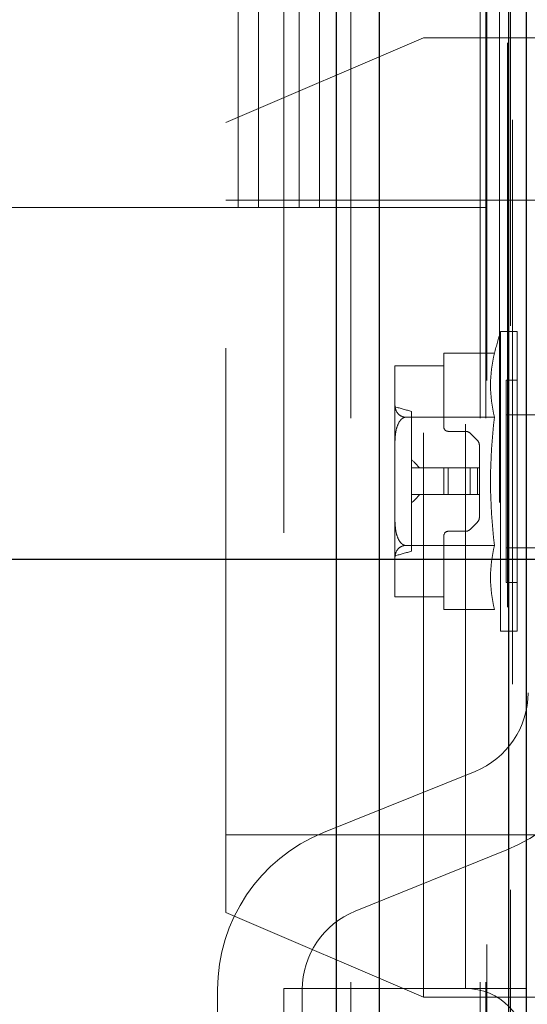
# Model space of a CAD drawing. Header units: inches. Extents: x 0.2 to 10.8, y 0.2 to 8.2.
# Tile 22 of 86: x 1.7633 to 1.8532, y 3.1459 to 3.3205. Entities that reach past the tile are written whole.
import ezdxf

# ---------------------------------------------------------------- set-up
doc = ezdxf.new("R2010")
doc.units = ezdxf.units.IN
doc.header["$MEASUREMENT"] = 0
doc.linetypes.add('HIDDEN', pattern=[0.07500000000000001, 0.05, -0.025])
doc.layers.add('DIMENSIONS', color=140, linetype='Continuous')
doc.layers.add('SLD-0', color=179, linetype='Continuous')
doc.styles.add('SLDTEXTSTYLE0', font='TXT', dxfattribs={"width": 0.7})
doc.dimstyles.new('SLDDIMSTYLE1', dxfattribs={"dimtxt": 0.0849609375, "dimasz": 0.13, "dimexe": 0, "dimexo": 0.0625, "dimgap": 0.021240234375, "dimtad": 0, "dimtih": 1, "dimtoh": 1, "dimlfac": 10, "dimrnd": 1e-09, "dimzin": 12, "dimdsep": 46, "dimtxsty": 'SLDTEXTSTYLE0', "dimsah": 1, "dimcen": 0.09, "dimadec": 0, "dimazin": 3, "dimtfac": 1, "dimtmove": 0, "dimatfit": 0, "dimfxl": 0, "dimfrac": 2, "dimtolj": 1, "dimtzin": 12, "dimarcsym": 0})
doc.dimstyles.new('SLDDIMSTYLE3', dxfattribs={"dimtxt": 0.18, "dimasz": 0.13, "dimexe": 0, "dimexo": 0.0625, "dimgap": 0, "dimtad": 0, "dimtih": 1, "dimtoh": 1, "dimdec": 0, "dimrnd": 1e-09, "dimzin": 0, "dimdsep": 46, "dimtxsty": 'Standard', "dimsah": 1, "dimcen": 0.09, "dimadec": 0, "dimazin": 0, "dimtfac": 0.13, "dimtdec": 0, "dimtofl": 0, "dimtmove": 0, "dimatfit": 3, "dimfxl": 0, "dimfrac": 2, "dimtolj": 1, "dimtzin": 0, "dimarcsym": 0})

# ---------------------------------------------------------------- blocks, each defined once
blk = doc.blocks.new('_D_11')
at = {"layer": 'DIMENSIONS'}
for p, q in [((2.038487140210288, 3.224847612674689), (2.038487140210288, 3.474847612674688)), ((1.746541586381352, 3.224847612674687), (2.163487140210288, 3.224847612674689)), ((1.87197215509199, 3.042647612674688), (2.163487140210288, 3.042647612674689)), ((2.038487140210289, 2.744478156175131), (2.038487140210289, 3.042647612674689)), ((2.134188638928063, 2.744478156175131), (2.038487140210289, 2.744478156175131)), ((2.287380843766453, 2.744478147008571), (2.25885075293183, 2.744478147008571)), ((2.25885075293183, 2.744478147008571), (2.25885075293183, 2.609447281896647)), ((2.539850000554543, 2.744478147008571), (2.568380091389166, 2.744478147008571)), ((2.568380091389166, 2.744478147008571), (2.568380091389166, 2.609447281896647)), ((2.25885075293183, 2.609447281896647), (2.287380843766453, 2.609447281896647)), ((2.568380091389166, 2.609447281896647), (2.539850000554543, 2.609447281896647))]:
    blk.add_line(p, q, dxfattribs=at)
for points in [[(2.038487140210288, 3.224847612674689), (2.058487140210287, 3.354847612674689), (2.018487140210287, 3.354847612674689)], [(2.038487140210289, 3.042647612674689), (2.018487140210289, 2.912647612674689), (2.058487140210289, 2.912647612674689)]]:
    blk.add_solid(points, dxfattribs=at)
at = {"layer": 'DIMENSIONS', "char_height": 0.08333333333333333, "attachment_point": 1, "style": 'SLDTEXTSTYLE0'}
for s, insert in [('1.82', (2.287380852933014, 2.87092052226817)), ('46.3', (2.287380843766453, 2.716869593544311))]:
    blk.add_mtext(s, dxfattribs=dict(at, insert=insert))
blk = doc.blocks.new('_D_12')
at = {"layer": 'DIMENSIONS'}
for p, q in [((1.670916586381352, 3.149222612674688), (1.670916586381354, 2.727656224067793)), ((1.853116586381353, 2.999847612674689), (1.853116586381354, 2.727656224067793)), ((1.112611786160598, 2.85265621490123), (1.084081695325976, 2.85265621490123)), ((1.084081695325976, 2.85265621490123), (1.084081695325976, 2.717625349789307)), ((1.365080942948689, 2.85265621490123), (1.393611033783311, 2.85265621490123)), ((1.393611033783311, 2.85265621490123), (1.393611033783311, 2.717625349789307)), ((1.670916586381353, 2.852656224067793), (1.480213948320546, 2.852656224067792)), ((1.853116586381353, 2.852656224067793), (2.103116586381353, 2.852656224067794)), ((1.084081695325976, 2.717625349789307), (1.112611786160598, 2.717625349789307)), ((1.393611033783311, 2.717625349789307), (1.365080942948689, 2.717625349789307))]:
    blk.add_line(p, q, dxfattribs=at)
for points in [[(1.670916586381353, 2.852656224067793), (1.540916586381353, 2.872656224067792), (1.540916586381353, 2.832656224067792)], [(1.853116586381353, 2.852656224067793), (1.983116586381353, 2.832656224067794), (1.983116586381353, 2.872656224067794)]]:
    blk.add_solid(points, dxfattribs=at)
at = {"layer": 'DIMENSIONS', "char_height": 0.08333333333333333, "attachment_point": 1, "style": 'SLDTEXTSTYLE0'}
for s, insert in [('1.82', (1.112611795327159, 2.97909859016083)), ('46.3', (1.112611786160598, 2.825047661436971))]:
    blk.add_mtext(s, dxfattribs=dict(at, insert=insert))

msp = doc.modelspace()

# ---------------------------------------------------------------- linework, layer by layer
at = {"layer": 'SLD-0', "linetype": 'Continuous', "lineweight": 25}
for p, q in [((1.819425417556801, 3.049847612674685), (1.819425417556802, 5.384842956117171)), ((1.827062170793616, 3.049847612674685), (1.827062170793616, 5.383426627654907)), ((1.84995333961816, 3.049847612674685), (1.849953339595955, 5.372658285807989)), ((1.853116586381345, 3.049847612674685), (1.853116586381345, 5.372347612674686))]:
    msp.add_line(p, q, dxfattribs=at)
at = {"layer": 'SLD-0', "linetype": 'HIDDEN', "lineweight": 18}
for p, q in [((1.819425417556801, 5.384842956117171), (1.819425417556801, 3.049847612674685)), ((1.819425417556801, 5.384842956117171), (1.819425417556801, 3.049847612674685)), ((1.819425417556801, 3.049847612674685), (1.819425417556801, 5.384842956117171)), ((1.821971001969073, 3.049847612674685), (1.821971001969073, 5.383426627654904)), ((1.821971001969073, 3.049847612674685), (1.821971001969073, 5.383426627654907)), ((1.827062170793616, 3.049847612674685), (1.827062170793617, 5.383426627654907)), ((1.844862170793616, 3.049847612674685), (1.844862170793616, 5.372658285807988)), ((1.844862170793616, 3.049847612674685), (1.844862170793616, 5.372658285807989)), ((1.845916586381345, 3.049847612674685), (1.845916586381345, 5.372347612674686)), ((1.84995333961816, 3.049847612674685), (1.84995333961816, 5.372658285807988)), ((1.850258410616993, 3.066208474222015), (1.850258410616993, 5.356467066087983)), ((1.85060464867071, 5.30268430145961), (1.850604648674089, 3.120008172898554)), ((1.842316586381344, 3.148747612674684), (1.842316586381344, 5.273847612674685)), ((1.842316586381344, 3.148747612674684), (1.842316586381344, 5.273847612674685)), ((1.842316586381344, 3.148747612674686), (1.842316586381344, 5.273847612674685)), ((1.842316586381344, 3.148747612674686), (1.842316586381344, 5.273847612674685)), ((1.802016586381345, 3.287147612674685), (1.802016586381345, 3.949347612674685)), ((1.802016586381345, 3.287147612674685), (1.802016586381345, 3.949347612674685)), ((1.805616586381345, 3.287147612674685), (1.805616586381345, 3.949347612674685)), ((1.812816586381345, 3.287147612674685), (1.812816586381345, 3.949347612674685)), ((1.816416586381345, 3.287147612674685), (1.816416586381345, 3.949347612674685)), ((1.816416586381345, 3.287147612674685), (1.816416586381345, 3.949347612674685)), ((1.810116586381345, 3.529497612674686), (1.810116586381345, 3.148747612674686)), ((1.834829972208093, 3.317221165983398), (1.799829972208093, 3.302221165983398)), ((1.834829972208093, 3.147221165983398), (1.834829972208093, 3.317221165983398)), ((1.924829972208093, 3.317221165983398), (1.834829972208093, 3.317221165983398)), ((1.799829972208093, 3.162221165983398), (1.799829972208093, 3.302221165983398)), ((1.899829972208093, 3.288471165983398), (1.799829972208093, 3.288471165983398)), ((1.736466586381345, 3.287147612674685), (1.802016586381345, 3.287147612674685)), ((1.802016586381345, 3.287147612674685), (1.805616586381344, 3.287147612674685)), ((1.805616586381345, 3.287147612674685), (1.816416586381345, 3.287147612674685)), ((1.816416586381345, 3.287147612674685), (1.845916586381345, 3.287147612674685)), ((1.848504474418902, 3.265216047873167), (1.848504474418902, 3.238641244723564)), ((1.851434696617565, 3.26521604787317), (1.848504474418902, 3.26521604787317)), ((1.851434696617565, 3.26521604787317), (1.851434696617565, 3.238641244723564)), ((1.847437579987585, 3.26137157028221), (1.838442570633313, 3.26137157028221)), ((1.838442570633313, 3.259098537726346), (1.838442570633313, 3.26137157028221)), ((1.829781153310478, 3.259027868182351), (1.829781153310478, 3.258991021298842)), ((1.829781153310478, 3.258991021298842), (1.829781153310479, 3.252386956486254)), ((1.82978237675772, 3.259098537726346), (1.838442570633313, 3.259098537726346)), ((1.838442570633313, 3.248286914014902), (1.838442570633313, 3.259098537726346)), ((1.849466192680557, 3.256554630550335), (1.849466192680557, 3.238641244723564)), ((1.851434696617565, 3.256554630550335), (1.849466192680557, 3.256554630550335)), ((1.829781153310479, 3.252386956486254), (1.829781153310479, 3.245245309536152)), ((1.847437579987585, 3.250006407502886), (1.831673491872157, 3.250006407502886)), ((1.83273390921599, 3.251022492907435), (1.83273390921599, 3.226259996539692)), ((1.888389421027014, 3.250452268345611), (1.849466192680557, 3.250452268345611)), ((1.842284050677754, 3.247499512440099), (1.839229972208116, 3.247499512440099)), ((1.844395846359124, 3.245876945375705), (1.843119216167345, 3.247153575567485)), ((1.829781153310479, 3.245245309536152), (1.829781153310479, 3.232037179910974)), ((1.844741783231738, 3.241003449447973), (1.844741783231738, 3.245041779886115)), ((1.838442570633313, 3.241003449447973), (1.83273390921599, 3.241003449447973)), ((1.838442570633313, 3.241003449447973), (1.838442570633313, 3.236279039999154)), ((1.839229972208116, 3.241003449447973), (1.838442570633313, 3.241003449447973)), ((1.839229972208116, 3.241003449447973), (1.839229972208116, 3.236279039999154)), ((1.842284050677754, 3.241003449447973), (1.839229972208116, 3.241003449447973)), ((1.839229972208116, 3.241003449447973), (1.839229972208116, 3.236279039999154)), ((1.842284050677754, 3.241003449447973), (1.842284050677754, 3.236279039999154)), ((1.843119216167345, 3.241003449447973), (1.842284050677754, 3.241003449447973)), ((1.842284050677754, 3.241003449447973), (1.842284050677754, 3.236279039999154)), ((1.843119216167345, 3.241003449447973), (1.843119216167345, 3.236279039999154)), ((1.844395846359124, 3.241003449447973), (1.843119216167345, 3.241003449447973)), ((1.843119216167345, 3.241003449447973), (1.843119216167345, 3.236279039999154)), ((1.844395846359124, 3.241003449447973), (1.844395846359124, 3.236279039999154)), ((1.844741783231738, 3.241003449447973), (1.844395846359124, 3.241003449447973)), ((1.844395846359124, 3.241003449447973), (1.844395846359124, 3.236279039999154)), ((1.844741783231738, 3.241003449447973), (1.844741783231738, 3.236279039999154)), ((1.848504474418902, 3.238641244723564), (1.848504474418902, 3.212066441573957)), ((1.849466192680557, 3.238641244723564), (1.849466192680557, 3.220727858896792)), ((1.851434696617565, 3.238641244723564), (1.851434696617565, 3.212066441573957)), ((1.838442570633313, 3.236279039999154), (1.83273390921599, 3.236279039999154)), ((1.839229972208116, 3.236279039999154), (1.838442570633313, 3.236279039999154)), ((1.842284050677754, 3.236279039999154), (1.839229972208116, 3.236279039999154)), ((1.843119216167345, 3.236279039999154), (1.842284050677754, 3.236279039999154)), ((1.844395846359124, 3.236279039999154), (1.843119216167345, 3.236279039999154)), ((1.844741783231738, 3.236279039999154), (1.844395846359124, 3.236279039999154)), ((1.844741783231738, 3.232240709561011), (1.844741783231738, 3.236279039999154)), ((1.829781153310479, 3.232037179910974), (1.829781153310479, 3.224895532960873)), ((1.843119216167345, 3.230128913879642), (1.844395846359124, 3.231405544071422)), ((1.838442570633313, 3.218183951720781), (1.838442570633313, 3.228995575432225)), ((1.839229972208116, 3.229782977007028), (1.842284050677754, 3.229782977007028)), ((1.847437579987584, 3.22727608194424), (1.831673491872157, 3.22727608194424)), ((1.849466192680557, 3.226830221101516), (1.888389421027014, 3.226830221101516)), ((1.829781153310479, 3.224895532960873), (1.829781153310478, 3.218291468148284)), ((1.849466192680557, 3.220727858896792), (1.851434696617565, 3.220727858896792)), ((1.829781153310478, 3.218291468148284), (1.829781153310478, 3.218254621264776)), ((1.838442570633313, 3.218183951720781), (1.82978237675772, 3.218183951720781)), ((1.838442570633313, 3.215910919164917), (1.838442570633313, 3.218183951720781)), ((1.847437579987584, 3.215910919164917), (1.838442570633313, 3.215910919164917)), ((1.848504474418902, 3.212066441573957), (1.851434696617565, 3.212066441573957)), ((1.817116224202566, 3.176370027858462), (1.843987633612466, 3.18723735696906)), ((1.799829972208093, 3.175971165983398), (1.899829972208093, 3.175971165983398)), ((1.8496114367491, 3.173331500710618), (1.8227400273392, 3.162464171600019)), ((1.799829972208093, 3.162221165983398), (1.834829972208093, 3.147221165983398)), ((1.798363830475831, 3.0906432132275), (1.798363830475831, 3.148558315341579)), ((1.810116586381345, 3.141547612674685), (1.810116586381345, 3.148747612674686)), ((1.810116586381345, 3.148747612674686), (1.842316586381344, 3.148747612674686)), ((1.813363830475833, 3.148558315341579), (1.813363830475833, 3.0906432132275)), ((1.842316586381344, 3.148747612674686), (1.845916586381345, 3.148747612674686)), ((1.845916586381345, 3.148747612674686), (1.853116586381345, 3.148747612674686)), ((1.834829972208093, 3.147221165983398), (1.924829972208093, 3.147221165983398))]:
    msp.add_line(p, q, dxfattribs=at)
at = {"layer": 'SLD-0', "linetype": 'HIDDEN', "lineweight": 18, "flags": 128}
for points in [[(1.84604974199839, 5.356535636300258), (1.846049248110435, 4.229452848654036), (1.846049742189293, 3.06614017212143)], [(1.848329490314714, 5.33488669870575), (1.848329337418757, 4.229452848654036), (1.84832949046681, 3.087791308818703)], [(1.849734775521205, 5.316338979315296), (1.849733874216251, 4.229452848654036), (1.849734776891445, 3.10635756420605)], [(1.849734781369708, 5.316337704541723), (1.849734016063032, 4.25767280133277), (1.8497347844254, 3.106337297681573)]]:
    msp.add_lwpolyline(points, dxfattribs=at)
at = {"layer": 'SLD-0', "linetype": 'HIDDEN', "lineweight": 18}
for centre, radius, start, end in [((1.936804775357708, 3.238641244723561), 0.09221259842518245, 163.25033974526, 165.7295548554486), ((1.869554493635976, 3.255688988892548), 0.02283527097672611, 165.5904657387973, 194.4095342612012), ((1.834430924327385, 3.258991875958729), 0.004649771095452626, 178.6855685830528, 180.0105313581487), ((1.831822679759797, 3.259027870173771), 0.002041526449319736, 178.0163070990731, 180.0000558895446), ((1.834430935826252, 3.258991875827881), 0.004649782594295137, 178.685570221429, 180.0105297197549), ((1.263107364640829, 1.215199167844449), 2.114013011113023, 74.36829721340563, 74.45138212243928), ((1.936804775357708, 3.238641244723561), 0.0900869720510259, 172.7523851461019, 187.2476148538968), ((1.839229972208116, 3.248286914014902), 0.0007874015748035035, 180, 270.0000000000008), ((1.842284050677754, 3.246318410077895), 0.001181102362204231, 44.99999999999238, 90), ((1.843560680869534, 3.245041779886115), 0.001181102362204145, 0, 44.99999999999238), ((1.843560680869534, 3.232240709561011), 0.001181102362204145, 315.0000000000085, 0), ((1.839229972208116, 3.228995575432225), 0.0007874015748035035, 90, 180), ((1.842284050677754, 3.230964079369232), 0.001181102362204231, 270.0000000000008, 315.0000000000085), ((1.869554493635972, 3.221593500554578), 0.02283527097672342, 165.5904657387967, 194.4095342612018), ((1.263106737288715, 5.262085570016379), 2.114015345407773, 285.5486179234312, 285.6317027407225), ((1.834430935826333, 3.218290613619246), 0.0046497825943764, 179.9894702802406, 181.3144297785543), ((1.834430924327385, 3.218290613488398), 0.004649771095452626, 179.9894686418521, 181.314431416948), ((1.831822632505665, 3.218254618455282), 0.002041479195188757, 179.9999211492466, 181.9837158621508), ((1.838363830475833, 3.2011432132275), 0.0150000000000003, 292.0193813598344, 0), ((1.838363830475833, 3.2011432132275), 0.03000000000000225, 292.0193813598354, 0), ((1.828363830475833, 3.148558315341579), 0.03000000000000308, 112.019381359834, 180), ((1.828363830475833, 3.148558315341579), 0.0149999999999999, 112.0193813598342, 180), ((1.842316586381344, 3.137947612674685), 0.01080000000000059, 0, 90)]:
    msp.add_arc(centre, radius, start, end, dxfattribs=at)
for points, knots in [([(1.829781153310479, 3.252386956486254), (1.829781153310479, 3.251928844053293), (1.82983531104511, 3.251470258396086), (1.830180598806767, 3.250803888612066), (1.83034050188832, 3.25058534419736), (1.830711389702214, 3.250299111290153), (1.830861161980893, 3.250208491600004), (1.831224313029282, 3.250066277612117), (1.831440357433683, 3.250015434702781), (1.831673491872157, 3.250006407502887)], [0, 0, 0, 0, 0.5000000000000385, 0.5000000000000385, 0.7500000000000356, 0.7500000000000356, 0.8750000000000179, 0.8750000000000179, 1, 1, 1, 1]), ([(1.831673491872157, 3.250006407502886), (1.831440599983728, 3.249988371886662), (1.831224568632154, 3.249886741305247), (1.830861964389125, 3.249602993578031), (1.830712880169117, 3.249423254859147), (1.830338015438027, 3.248844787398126), (1.83018003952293, 3.248409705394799), (1.829835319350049, 3.247077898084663), (1.829781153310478, 3.246161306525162), (1.829781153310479, 3.245245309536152)], [0, 0, 0, 0, 0.1250000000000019, 0.1250000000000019, 0.2500000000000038, 0.2500000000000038, 0.5000000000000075, 0.5000000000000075, 1, 1, 1, 1]), ([(1.829781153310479, 3.232037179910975), (1.829781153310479, 3.231120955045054), (1.82983531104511, 3.230203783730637), (1.830180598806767, 3.228871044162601), (1.830340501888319, 3.228433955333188), (1.830711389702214, 3.227861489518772), (1.830861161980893, 3.227680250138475), (1.831224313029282, 3.227395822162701), (1.831440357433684, 3.227294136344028), (1.831673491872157, 3.227276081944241)], [0, 0, 0, 0, 0.5000000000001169, 0.5000000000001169, 0.7500000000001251, 0.7500000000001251, 0.8750000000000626, 0.8750000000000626, 1, 1, 1, 1]), ([(1.831673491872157, 3.22727608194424), (1.831440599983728, 3.227267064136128), (1.831224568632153, 3.22721624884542), (1.830861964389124, 3.227074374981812), (1.830712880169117, 3.22698450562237), (1.830338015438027, 3.22669527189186), (1.83018003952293, 3.226477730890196), (1.829835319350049, 3.225811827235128), (1.829781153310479, 3.225353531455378), (1.829781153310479, 3.224895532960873)], [0, 0, 0, 0, 0.1250000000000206, 0.1250000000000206, 0.2500000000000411, 0.2500000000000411, 0.5000000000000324, 0.5000000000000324, 1, 1, 1, 1])]:
    msp.add_open_spline(points, degree=3, knots=knots, dxfattribs=at)
for points in [[(1.832733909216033, 3.242476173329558), (1.833231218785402, 3.242014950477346), (1.833709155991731, 3.241535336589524), (1.834132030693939, 3.241003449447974)], [(1.83413203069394, 3.236279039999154), (1.833709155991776, 3.235747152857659), (1.83323121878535, 3.235267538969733), (1.832733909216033, 3.234806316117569)]]:
    msp.add_open_spline(points, degree=3, dxfattribs=at)

# ---------------------------------------------------------------- dimensions: what is measured, and where the dimension line sits
at = {"layer": 'DIMENSIONS'}
for base, p1, p2, angle, picture, middle in [((2.038487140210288, 3.224847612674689), (1.82197215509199, 3.042647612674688), (1.696541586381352, 3.224847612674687), 90.0000000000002, '_D_11', (2.03848714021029, 2.744478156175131)), ((1.853116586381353, 2.852656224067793), (1.670916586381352, 3.199222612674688), (1.853116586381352, 3.049847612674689), 1.396511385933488e-13, '_D_12', (1.238846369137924, 2.852656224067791))]:
    dim = msp.add_linear_dim(base=base, p1=p1, p2=p2, angle=angle, dimstyle='SLDDIMSTYLE1', dxfattribs=at)
    dim.commit()
    dim.dimension.update_dxf_attribs({"geometry": picture, "text_midpoint": middle, "dimtype": 160})

# ---------------------------------------------------------------- leaders
msp.add_leader([(1.680096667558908, 3.212203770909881), (1.855025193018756, 2.532872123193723), (1.605025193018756, 2.532872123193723)], dimstyle='SLDDIMSTYLE3', dxfattribs=at)

doc.saveas('drawing.dxf')
